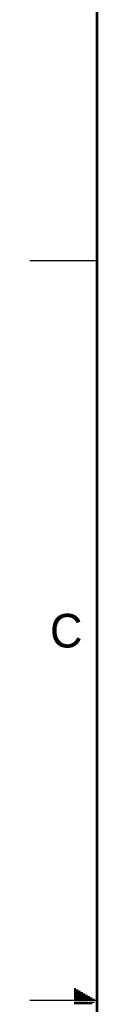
# Model space of a CAD drawing. Header units: inches. Extents: x 0 to 34, y 0 to 22.
# Tile 8 of 78: x 0 to 0.5, y 11 to 18.3. Entities that reach past the tile are written whole.
import ezdxf

# ---------------------------------------------------------------- set-up
doc = ezdxf.new("R2010")
doc.units = ezdxf.units.IN
doc.header["$LTSCALE"] = 1.87
doc.header["$MEASUREMENT"] = 0
doc.layers.get('0').update_dxf_attribs({"linetype": 'CONTINUOUS'})
doc.styles.add('TEXTSTYLE_2', font='txt')

msp = doc.modelspace()

# ---------------------------------------------------------------- linework, layer by layer
at = {"color": 2, "linetype": 'CONTINUOUS'}
for p, q in [((0, 16.5), (0.5, 16.5)), ((0.3303, 11.09), (0.3441, 11.09)), ((0.3303, 11.08), (0.3614, 11.08)), ((0.3303, 11.07), (0.3788, 11.07)), ((0.3303, 11.06), (0.3961, 11.06)), ((0.3303, 11.05), (0.4134, 11.05)), ((0.5, 11), (0, 11)), ((0.3303, 11.04), (0.4307, 11.04)), ((0.3303, 11.03), (0.448, 11.03)), ((0.3303, 11.02), (0.4654, 11.02)), ((0.3303, 11.01), (0.4827, 11.01)), ((0.3303, 10.99), (0.4827, 10.99)), ((0.3303, 10.98), (0.4654, 10.98))]:
    msp.add_line(p, q, dxfattribs=at)
at = {"color": 7, "linetype": 'CONTINUOUS', "const_width": 0.02}
msp.add_lwpolyline([(0.5, 21.5), (0.5, 0.5)], dxfattribs=at)

# ---------------------------------------------------------------- texts
at = {"color": 2, "linetype": 'CONTINUOUS', "insert": (0.1508, 13.8746), "char_height": 0.25, "width": 0.25, "attachment_point": 1, "line_spacing_factor": 0.9, "style": 'TEXTSTYLE_2'}
msp.add_mtext('C', dxfattribs=at)

doc.saveas('drawing.dxf')
